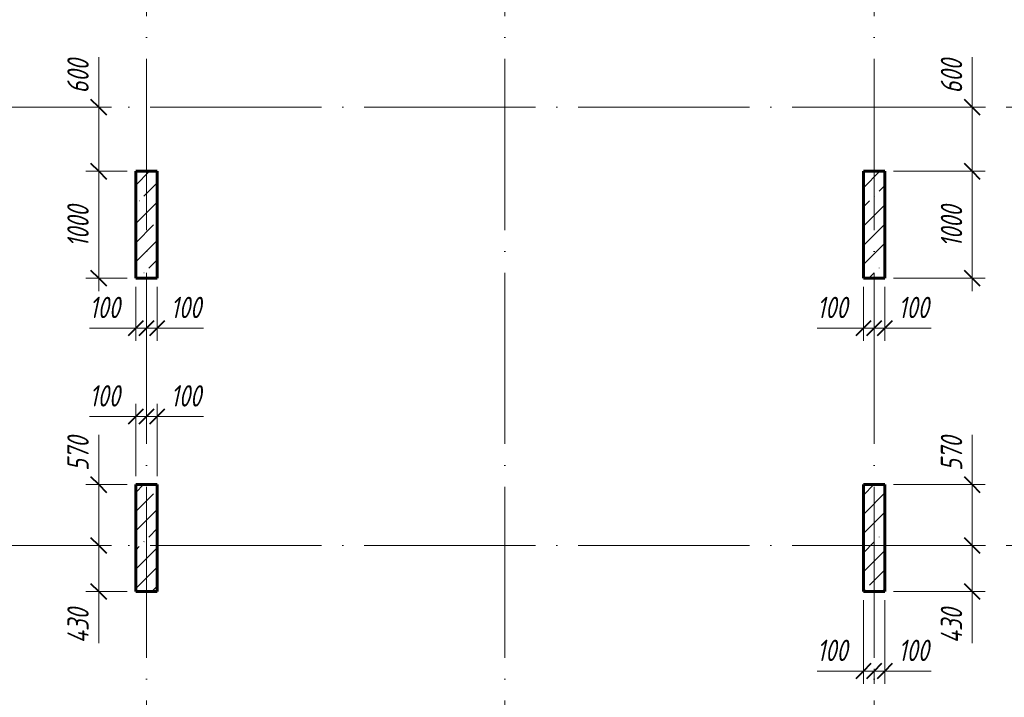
# Model space of a CAD drawing. Header units: millimetres. Extents: x 6092 to 73550, y -4371 to 20491.
# Tile 17 of 25: x 55515 to 64717, y 1881 to 8218. Entities that reach past the tile are written whole.
import ezdxf

# ---------------------------------------------------------------- set-up
doc = ezdxf.new("R2010")
doc.units = ezdxf.units.MM
doc.linetypes.add('ADSK_Линия сетки', pattern=[2000, 1600, -200, 0, -200])
for name, color, linetype, lineweight in [('A-____-____-DIMS', 211, 'Continuous', 9), ('A-____-____-DIMS-80', 211, 'Continuous', 9), ('S-COLS-____-MCUT', 52, 'Continuous', 40), ('S-COLS-____-OTLN', 52, 'Continuous', 18), ('S-GRID-____-OTLN', 1, 'Continuous', 9)]:
    doc.layers.add(name, color=color, linetype=linetype, lineweight=lineweight)
doc.styles.add('GOST Common_I_1', font='GOST_Common Italic.ttf', dxfattribs={"width": 0.8, "height": 200})
doc.dimstyles.new('ADSK_Округление_5мм__Узкий_', dxfattribs={"dimscale": 304.8, "dimtxt": 0.659918, "dimasz": 0.472441, "dimexe": 0.393701, "dimexo": 0.000861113, "dimgap": 0.104987, "dimtad": 1, "dimdec": 0, "dimlfac": 304.8, "dimrnd": 5, "dimdsep": 46, "dimtxsty": 'GOST Common_I_1', "dimblk1": 'OBLIQUE', "dimblk2": 'OBLIQUE', "dimsah": 1, "dimcen": 0.09, "dimdle": 0.393701, "dimazin": 0, "dimtfac": 1, "dimtdec": 4, "dimtix": 1, "dimtmove": 1, "dimatfit": 3, "dimfxl": 1, "dimtvp": 1, "dimtfill": 1, "dimtolj": 1, "dimtzin": 0, "dimlwd": 20, "dimlwe": 20, "dimarcsym": 2})
doc.dimstyles.new('ADSK_Округление_5мм__Узкий__1', dxfattribs={"dimscale": 304.8, "dimtxt": 0.659918, "dimasz": 0.472441, "dimexe": 0.393701, "dimexo": 0.000861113, "dimgap": 0.104987, "dimtad": 1, "dimdec": 0, "dimlfac": 304.8, "dimrnd": 5, "dimdsep": 46, "dimtxsty": 'GOST Common_I_1', "dimblk1": 'OBLIQUE', "dimblk2": 'OBLIQUE', "dimsah": 1, "dimcen": 0.09, "dimdle": 0.393701, "dimazin": 0, "dimtfac": 1, "dimtdec": 4, "dimtix": 1, "dimtmove": 0, "dimatfit": 3, "dimfxl": 1, "dimtvp": 1, "dimtfill": 1, "dimtolj": 1, "dimtzin": 0, "dimlwd": 20, "dimlwe": 20, "dimarcsym": 2})
pattern_1 = [(45, (16130.72, 8588.57), (-179.6051, 179.6051), []), (45, (16310.33, 8588.57), (-179.6051, 179.6051), [317.5, -63.5, 2.682, -60.818])]

# ---------------------------------------------------------------- blocks, each defined once
blk = doc.blocks.new('DIMBLOCK70-КЖ1_ПЭ_ВЭ2_Опалубка_Пилоны')
at = {"layer": 'A-____-____-DIMS-80', "lineweight": 20}
for p, q in [((64416.3, 4335.8), (64416.3, 3958.2)), ((64416.3, 3990), (64416.3, 3300)), ((64416.3, 3958.2), (64416.3, 3585)), ((64416.3, 3870), (63680, 3870)), ((64416.3, 3870), (64536.3, 3870)), ((64416.3, 3300), (64100.9, 3300)), ((64416.3, 3300), (64536.3, 3300))]:
    blk.add_line(p, q, dxfattribs=at)
at = {"layer": 'A-____-____-DIMS-80', "lineweight": 40}
for p, q in [((64416.3, 3870), (64344.3, 3942)), ((64416.3, 3870), (64488.3, 3798)), ((64416.3, 3300), (64344.3, 3372)), ((64416.3, 3300), (64488.3, 3228))]:
    blk.add_line(p, q, dxfattribs=at)
at = {"layer": 'A-____-____-DIMS-80', "color": 0, "lineweight": 20, "insert": (64123, 3998.2), "char_height": 200, "width": 405.013, "attachment_point": 1, "rotation": 90, "line_spacing_factor": 1.022761, "style": 'GOST Common_I_1', "bg_fill": 3, "box_fill_scale": 1.25, "bg_fill_color": 256, "bg_fill_true_color": 13158600, "bg_fill_transparency": 0}
blk.add_mtext('570', dxfattribs=at)
blk = doc.blocks.new('_Oblique')
at = {"color": 0, "linetype": 'ByBlock', "lineweight": -2}
blk.add_line((-0.5, -0.5), (0.5, 0.5), dxfattribs=at)
blk = doc.blocks.new('DIMBLOCK71-КЖ1_ПЭ_ВЭ2_Опалубка_Пилоны')
at = {"layer": 'A-____-____-DIMS-80', "lineweight": 40}
for p, q in [((64416.3, 3300), (64344.3, 3372)), ((64416.3, 3300), (64488.3, 3228)), ((64416.3, 2870), (64344.3, 2942)), ((64416.3, 2870), (64488.3, 2798))]:
    blk.add_line(p, q, dxfattribs=at)
at = {"layer": 'A-____-____-DIMS-80', "lineweight": 20}
for p, q in [((64416.3, 3300), (64100.9, 3300)), ((64416.3, 3300), (64416.3, 2750)), ((64416.3, 3300), (64536.3, 3300)), ((64416.3, 2781.7), (64416.3, 3085)), ((64416.3, 2870), (63680, 2870)), ((64416.3, 2870), (64536.3, 2870)), ((64416.3, 2387.1), (64416.3, 2781.7))]:
    blk.add_line(p, q, dxfattribs=at)
at = {"layer": 'A-____-____-DIMS-80', "color": 0, "lineweight": 20, "insert": (64123, 2387.1), "char_height": 200, "width": 425.469, "attachment_point": 1, "rotation": 90, "line_spacing_factor": 1.022761, "style": 'GOST Common_I_1', "bg_fill": 3, "box_fill_scale": 1.25, "bg_fill_color": 256, "bg_fill_true_color": 13158600, "bg_fill_transparency": 0}
blk.add_mtext('430', dxfattribs=at)
blk = doc.blocks.new('DIMBLOCK72-КЖ1_ПЭ_ВЭ2_Опалубка_Пилоны')
at = {"layer": 'A-____-____-DIMS-80', "lineweight": 20}
for p, q in [((63400, 2127.3), (63400, 2790)), ((62966.8, 2127.3), (63313.6, 2127.3)), ((63280, 2127.3), (63500, 2127.3)), ((63313.6, 2127.3), (63450, 2127.3)), ((63400, 2127.3), (63400, 2007.3)), ((63500, 2127.3), (63500, 2149.1)), ((63500, 2127.3), (63500, 2007.3))]:
    blk.add_line(p, q, dxfattribs=at)
at = {"layer": 'A-____-____-DIMS-80', "lineweight": 40}
for p, q in [((63400, 2127.3), (63328, 2055.3)), ((63400, 2127.3), (63472, 2199.3)), ((63500, 2127.3), (63428, 2055.3)), ((63500, 2127.3), (63572, 2199.3))]:
    blk.add_line(p, q, dxfattribs=at)
at = {"layer": 'A-____-____-DIMS-80', "color": 0, "lineweight": 20, "insert": (62966.8, 2420.6), "char_height": 200, "width": 368.194, "attachment_point": 1, "line_spacing_factor": 1.022761, "style": 'GOST Common_I_1', "bg_fill": 3, "box_fill_scale": 1.25, "bg_fill_color": 256, "bg_fill_true_color": 13158600, "bg_fill_transparency": 0}
blk.add_mtext('100', dxfattribs=at)
blk = doc.blocks.new('DIMBLOCK73-КЖ1_ПЭ_ВЭ2_Опалубка_Пилоны')
at = {"layer": 'A-____-____-DIMS-80', "lineweight": 20}
for p, q in [((63600, 2127.3), (63600, 2790)), ((63500, 2127.3), (63500, 2149.1)), ((63500, 2127.3), (63720, 2127.3)), ((63500, 2127.3), (63500, 2007.3)), ((63686.4, 2127.3), (63550, 2127.3)), ((63600, 2127.3), (63600, 2007.3)), ((64033.2, 2127.3), (63686.4, 2127.3))]:
    blk.add_line(p, q, dxfattribs=at)
at = {"layer": 'A-____-____-DIMS-80', "lineweight": 40}
for p, q in [((63500, 2127.3), (63428, 2055.3)), ((63500, 2127.3), (63572, 2199.3)), ((63600, 2127.3), (63528, 2055.3)), ((63600, 2127.3), (63672, 2199.3))]:
    blk.add_line(p, q, dxfattribs=at)
at = {"layer": 'A-____-____-DIMS-80', "color": 0, "lineweight": 20, "insert": (63726.4, 2420.6), "char_height": 200, "width": 368.194, "attachment_point": 1, "line_spacing_factor": 1.022761, "style": 'GOST Common_I_1', "bg_fill": 3, "box_fill_scale": 1.25, "bg_fill_color": 256, "bg_fill_true_color": 13158600, "bg_fill_transparency": 0}
blk.add_mtext('100', dxfattribs=at)
blk = doc.blocks.new('DIMBLOCK74-КЖ1_ПЭ_ВЭ2_Опалубка_Пилоны')
at = {"layer": 'A-____-____-DIMS-80', "lineweight": 20}
for p, q in [((64416.3, 7865.8), (64416.3, 7488.2)), ((64416.3, 7520), (64416.3, 6800)), ((64416.3, 7488.2), (64416.3, 7100)), ((64416.3, 7400), (64100.9, 7400)), ((64416.3, 7400), (64536.3, 7400)), ((64416.3, 6800), (63680, 6800)), ((64416.3, 6800), (64536.3, 6800))]:
    blk.add_line(p, q, dxfattribs=at)
at = {"layer": 'A-____-____-DIMS-80', "lineweight": 40}
for p, q in [((64416.3, 7400), (64344.3, 7472)), ((64416.3, 7400), (64488.3, 7328)), ((64416.3, 6800), (64344.3, 6872)), ((64416.3, 6800), (64488.3, 6728))]:
    blk.add_line(p, q, dxfattribs=at)
at = {"layer": 'A-____-____-DIMS-80', "color": 0, "lineweight": 20, "insert": (64123, 7528.2), "char_height": 200, "width": 405.013, "attachment_point": 1, "rotation": 90, "line_spacing_factor": 1.022761, "style": 'GOST Common_I_1', "bg_fill": 3, "box_fill_scale": 1.25, "bg_fill_color": 256, "bg_fill_true_color": 13158600, "bg_fill_transparency": 0}
blk.add_mtext('600', dxfattribs=at)
blk = doc.blocks.new('DIMBLOCK75-КЖ1_ПЭ_ВЭ2_Опалубка_Пилоны')
at = {"layer": 'A-____-____-DIMS-80', "lineweight": 40}
for p, q in [((64416.3, 6800), (64344.3, 6872)), ((64416.3, 6800), (64488.3, 6728)), ((64416.3, 5800), (64344.3, 5872)), ((64416.3, 5800), (64488.3, 5728))]:
    blk.add_line(p, q, dxfattribs=at)
at = {"layer": 'A-____-____-DIMS-80', "lineweight": 20}
for p, q in [((64416.3, 6800), (63680, 6800)), ((64416.3, 6800), (64416.3, 5680)), ((64416.3, 6800), (64536.3, 6800)), ((64416.3, 5800), (63680, 5800)), ((64416.3, 5800), (64536.3, 5800))]:
    blk.add_line(p, q, dxfattribs=at)
at = {"layer": 'A-____-____-DIMS-80', "color": 0, "lineweight": 20, "insert": (64123, 6090.3), "char_height": 200, "width": 503.198, "attachment_point": 1, "rotation": 90, "line_spacing_factor": 1.022761, "style": 'GOST Common_I_1', "bg_fill": 3, "box_fill_scale": 1.25, "bg_fill_color": 256, "bg_fill_true_color": 13158600, "bg_fill_transparency": 0}
blk.add_mtext('1000', dxfattribs=at)
blk = doc.blocks.new('DIMBLOCK76-КЖ1_ПЭ_ВЭ2_Опалубка_Пилоны')
at = {"layer": 'A-____-____-DIMS-80', "lineweight": 20}
for p, q in [((63400, 5333.8), (63400, 5720)), ((63500, 5333.8), (63500, 5355.6)), ((62966.8, 5333.8), (63313.6, 5333.8)), ((63280, 5333.8), (63500, 5333.8)), ((63313.6, 5333.8), (63450, 5333.8)), ((63400, 5333.8), (63400, 5213.8)), ((63500, 5333.8), (63500, 5213.8))]:
    blk.add_line(p, q, dxfattribs=at)
at = {"layer": 'A-____-____-DIMS-80', "lineweight": 40}
for p, q in [((63400, 5333.8), (63472, 5405.8)), ((63500, 5333.8), (63572, 5405.8)), ((63400, 5333.8), (63328, 5261.8)), ((63500, 5333.8), (63428, 5261.8))]:
    blk.add_line(p, q, dxfattribs=at)
at = {"layer": 'A-____-____-DIMS-80', "color": 0, "lineweight": 20, "insert": (62966.8, 5627.1), "char_height": 200, "width": 368.194, "attachment_point": 1, "line_spacing_factor": 1.022761, "style": 'GOST Common_I_1', "bg_fill": 3, "box_fill_scale": 1.25, "bg_fill_color": 256, "bg_fill_true_color": 13158600, "bg_fill_transparency": 0}
blk.add_mtext('100', dxfattribs=at)
blk = doc.blocks.new('DIMBLOCK77-КЖ1_ПЭ_ВЭ2_Опалубка_Пилоны')
at = {"layer": 'A-____-____-DIMS-80', "lineweight": 20}
for p, q in [((63600, 5333.8), (63600, 5720)), ((63500, 5333.8), (63500, 5355.6)), ((63500, 5333.8), (63720, 5333.8)), ((63500, 5333.8), (63500, 5213.8)), ((63686.4, 5333.8), (63550, 5333.8)), ((63600, 5333.8), (63600, 5213.8)), ((64033.2, 5333.8), (63686.4, 5333.8))]:
    blk.add_line(p, q, dxfattribs=at)
at = {"layer": 'A-____-____-DIMS-80', "lineweight": 40}
for p, q in [((63500, 5333.8), (63572, 5405.8)), ((63600, 5333.8), (63672, 5405.8)), ((63500, 5333.8), (63428, 5261.8)), ((63600, 5333.8), (63528, 5261.8))]:
    blk.add_line(p, q, dxfattribs=at)
at = {"layer": 'A-____-____-DIMS-80', "color": 0, "lineweight": 20, "insert": (63726.4, 5627.1), "char_height": 200, "width": 368.194, "attachment_point": 1, "line_spacing_factor": 1.022761, "style": 'GOST Common_I_1', "bg_fill": 3, "box_fill_scale": 1.25, "bg_fill_color": 256, "bg_fill_true_color": 13158600, "bg_fill_transparency": 0}
blk.add_mtext('100', dxfattribs=at)
blk = doc.blocks.new('DIMBLOCK111-КЖ1_ПЭ_ВЭ2_Опалубка_Пилоны')
at = {"layer": 'A-____-____-DIMS-80', "lineweight": 20}
for p, q in [((56253.3, 4335.8), (56253.3, 3958.2)), ((56253.3, 3990), (56253.3, 3300)), ((56253.3, 3958.2), (56253.3, 3585)), ((56253.3, 3870), (56133.3, 3870)), ((56253.3, 3870), (56520, 3870)), ((56253.3, 3300), (55937.9, 3300)), ((56253.3, 3300), (56373.3, 3300))]:
    blk.add_line(p, q, dxfattribs=at)
at = {"layer": 'A-____-____-DIMS-80', "lineweight": 40}
for p, q in [((56253.3, 3870), (56181.3, 3942)), ((56253.3, 3870), (56325.3, 3798)), ((56253.3, 3300), (56181.3, 3372)), ((56253.3, 3300), (56325.3, 3228))]:
    blk.add_line(p, q, dxfattribs=at)
at = {"layer": 'A-____-____-DIMS-80', "color": 0, "lineweight": 20, "insert": (55960, 3998.2), "char_height": 200, "width": 405.013, "attachment_point": 1, "rotation": 90, "line_spacing_factor": 1.022761, "style": 'GOST Common_I_1', "bg_fill": 3, "box_fill_scale": 1.25, "bg_fill_color": 256, "bg_fill_true_color": 13158600, "bg_fill_transparency": 0}
blk.add_mtext('570', dxfattribs=at)
blk = doc.blocks.new('DIMBLOCK112-КЖ1_ПЭ_ВЭ2_Опалубка_Пилоны')
at = {"layer": 'A-____-____-DIMS-80', "lineweight": 40}
for p, q in [((56253.3, 3300), (56181.3, 3372)), ((56253.3, 3300), (56325.3, 3228)), ((56253.3, 2870), (56181.3, 2942)), ((56253.3, 2870), (56325.3, 2798))]:
    blk.add_line(p, q, dxfattribs=at)
at = {"layer": 'A-____-____-DIMS-80', "lineweight": 20}
for p, q in [((56253.3, 3300), (55937.9, 3300)), ((56253.3, 3300), (56253.3, 2750)), ((56253.3, 3300), (56373.3, 3300)), ((56253.3, 2781.7), (56253.3, 3085)), ((56253.3, 2870), (56133.3, 2870)), ((56253.3, 2870), (56520, 2870)), ((56253.3, 2387.1), (56253.3, 2781.7))]:
    blk.add_line(p, q, dxfattribs=at)
at = {"layer": 'A-____-____-DIMS-80', "color": 0, "lineweight": 20, "insert": (55960, 2387.1), "char_height": 200, "width": 425.469, "attachment_point": 1, "rotation": 90, "line_spacing_factor": 1.022761, "style": 'GOST Common_I_1', "bg_fill": 3, "box_fill_scale": 1.25, "bg_fill_color": 256, "bg_fill_true_color": 13158600, "bg_fill_transparency": 0}
blk.add_mtext('430', dxfattribs=at)
blk = doc.blocks.new('DIMBLOCK113-КЖ1_ПЭ_ВЭ2_Опалубка_Пилоны')
at = {"layer": 'A-____-____-DIMS-80', "lineweight": 20}
for p, q in [((56600, 4506.9), (56600, 4626.9)), ((56700, 4506.9), (56700, 4528.8)), ((56166.8, 4506.9), (56513.6, 4506.9)), ((56480, 4506.9), (56700, 4506.9)), ((56513.6, 4506.9), (56650, 4506.9)), ((56600, 4506.9), (56600, 3950)), ((56700, 4506.9), (56700, 4386.9))]:
    blk.add_line(p, q, dxfattribs=at)
at = {"layer": 'A-____-____-DIMS-80', "lineweight": 40}
for p, q in [((56600, 4506.9), (56672, 4578.9)), ((56700, 4506.9), (56772, 4578.9)), ((56600, 4506.9), (56528, 4434.9)), ((56700, 4506.9), (56628, 4434.9))]:
    blk.add_line(p, q, dxfattribs=at)
at = {"layer": 'A-____-____-DIMS-80', "color": 0, "lineweight": 20, "insert": (56166.8, 4800.3), "char_height": 200, "width": 368.194, "attachment_point": 1, "line_spacing_factor": 1.022761, "style": 'GOST Common_I_1', "bg_fill": 3, "box_fill_scale": 1.25, "bg_fill_color": 256, "bg_fill_true_color": 13158600, "bg_fill_transparency": 0}
blk.add_mtext('100', dxfattribs=at)
blk = doc.blocks.new('DIMBLOCK114-КЖ1_ПЭ_ВЭ2_Опалубка_Пилоны')
at = {"layer": 'A-____-____-DIMS-80', "lineweight": 20}
for p, q in [((56800, 4506.9), (56800, 4626.9)), ((56700, 4506.9), (56700, 4528.8)), ((56700, 4506.9), (56920, 4506.9)), ((56700, 4506.9), (56700, 4386.9)), ((56886.4, 4506.9), (56750, 4506.9)), ((56800, 4506.9), (56800, 3950)), ((57233.2, 4506.9), (56886.4, 4506.9))]:
    blk.add_line(p, q, dxfattribs=at)
at = {"layer": 'A-____-____-DIMS-80', "lineweight": 40}
for p, q in [((56700, 4506.9), (56772, 4578.9)), ((56800, 4506.9), (56872, 4578.9)), ((56700, 4506.9), (56628, 4434.9)), ((56800, 4506.9), (56728, 4434.9))]:
    blk.add_line(p, q, dxfattribs=at)
at = {"layer": 'A-____-____-DIMS-80', "color": 0, "lineweight": 20, "insert": (56926.4, 4800.3), "char_height": 200, "width": 368.194, "attachment_point": 1, "line_spacing_factor": 1.022761, "style": 'GOST Common_I_1', "bg_fill": 3, "box_fill_scale": 1.25, "bg_fill_color": 256, "bg_fill_true_color": 13158600, "bg_fill_transparency": 0}
blk.add_mtext('100', dxfattribs=at)
blk = doc.blocks.new('DIMBLOCK115-КЖ1_ПЭ_ВЭ2_Опалубка_Пилоны')
at = {"layer": 'A-____-____-DIMS-80', "lineweight": 20}
for p, q in [((56253.3, 7865.8), (56253.3, 7488.2)), ((56253.3, 7520), (56253.3, 6800)), ((56253.3, 7488.2), (56253.3, 7100)), ((56253.3, 7400), (55937.9, 7400)), ((56253.3, 7400), (56373.3, 7400)), ((56253.3, 6800), (56133.3, 6800)), ((56253.3, 6800), (56520, 6800))]:
    blk.add_line(p, q, dxfattribs=at)
at = {"layer": 'A-____-____-DIMS-80', "lineweight": 40}
for p, q in [((56253.3, 7400), (56181.3, 7472)), ((56253.3, 7400), (56325.3, 7328)), ((56253.3, 6800), (56181.3, 6872)), ((56253.3, 6800), (56325.3, 6728))]:
    blk.add_line(p, q, dxfattribs=at)
at = {"layer": 'A-____-____-DIMS-80', "color": 0, "lineweight": 20, "insert": (55960, 7528.2), "char_height": 200, "width": 405.013, "attachment_point": 1, "rotation": 90, "line_spacing_factor": 1.022761, "style": 'GOST Common_I_1', "bg_fill": 3, "box_fill_scale": 1.25, "bg_fill_color": 256, "bg_fill_true_color": 13158600, "bg_fill_transparency": 0}
blk.add_mtext('600', dxfattribs=at)
blk = doc.blocks.new('DIMBLOCK116-КЖ1_ПЭ_ВЭ2_Опалубка_Пилоны')
at = {"layer": 'A-____-____-DIMS-80', "lineweight": 40}
for p, q in [((56253.3, 6800), (56181.3, 6872)), ((56253.3, 6800), (56325.3, 6728)), ((56253.3, 5800), (56181.3, 5872)), ((56253.3, 5800), (56325.3, 5728))]:
    blk.add_line(p, q, dxfattribs=at)
at = {"layer": 'A-____-____-DIMS-80', "lineweight": 20}
for p, q in [((56253.3, 6800), (56133.3, 6800)), ((56253.3, 6800), (56253.3, 5680)), ((56253.3, 6800), (56520, 6800)), ((56253.3, 5800), (56133.3, 5800)), ((56253.3, 5800), (56520, 5800))]:
    blk.add_line(p, q, dxfattribs=at)
at = {"layer": 'A-____-____-DIMS-80', "color": 0, "lineweight": 20, "insert": (55960, 6090.3), "char_height": 200, "width": 503.198, "attachment_point": 1, "rotation": 90, "line_spacing_factor": 1.022761, "style": 'GOST Common_I_1', "bg_fill": 3, "box_fill_scale": 1.25, "bg_fill_color": 256, "bg_fill_true_color": 13158600, "bg_fill_transparency": 0}
blk.add_mtext('1000', dxfattribs=at)
blk = doc.blocks.new('DIMBLOCK117-КЖ1_ПЭ_ВЭ2_Опалубка_Пилоны')
at = {"layer": 'A-____-____-DIMS-80', "lineweight": 20}
for p, q in [((56600, 5333.8), (56600, 5720)), ((56700, 5333.8), (56700, 5355.6)), ((56166.8, 5333.8), (56513.6, 5333.8)), ((56480, 5333.8), (56700, 5333.8)), ((56513.6, 5333.8), (56650, 5333.8)), ((56600, 5333.8), (56600, 5213.8)), ((56700, 5333.8), (56700, 5213.8))]:
    blk.add_line(p, q, dxfattribs=at)
at = {"layer": 'A-____-____-DIMS-80', "lineweight": 40}
for p, q in [((56600, 5333.8), (56672, 5405.8)), ((56700, 5333.8), (56772, 5405.8)), ((56600, 5333.8), (56528, 5261.8)), ((56700, 5333.8), (56628, 5261.8))]:
    blk.add_line(p, q, dxfattribs=at)
at = {"layer": 'A-____-____-DIMS-80', "color": 0, "lineweight": 20, "insert": (56166.8, 5627.1), "char_height": 200, "width": 368.194, "attachment_point": 1, "line_spacing_factor": 1.022761, "style": 'GOST Common_I_1', "bg_fill": 3, "box_fill_scale": 1.25, "bg_fill_color": 256, "bg_fill_true_color": 13158600, "bg_fill_transparency": 0}
blk.add_mtext('100', dxfattribs=at)
blk = doc.blocks.new('DIMBLOCK118-КЖ1_ПЭ_ВЭ2_Опалубка_Пилоны')
at = {"layer": 'A-____-____-DIMS-80', "lineweight": 20}
for p, q in [((56800, 5333.8), (56800, 5720)), ((56700, 5333.8), (56700, 5355.6)), ((56700, 5333.8), (56920, 5333.8)), ((56700, 5333.8), (56700, 5213.8)), ((56886.4, 5333.8), (56750, 5333.8)), ((56800, 5333.8), (56800, 5213.8)), ((57233.2, 5333.8), (56886.4, 5333.8))]:
    blk.add_line(p, q, dxfattribs=at)
at = {"layer": 'A-____-____-DIMS-80', "lineweight": 40}
for p, q in [((56700, 5333.8), (56772, 5405.8)), ((56800, 5333.8), (56872, 5405.8)), ((56700, 5333.8), (56628, 5261.8)), ((56800, 5333.8), (56728, 5261.8))]:
    blk.add_line(p, q, dxfattribs=at)
at = {"layer": 'A-____-____-DIMS-80', "color": 0, "lineweight": 20, "insert": (56926.4, 5627.1), "char_height": 200, "width": 368.194, "attachment_point": 1, "line_spacing_factor": 1.022761, "style": 'GOST Common_I_1', "bg_fill": 3, "box_fill_scale": 1.25, "bg_fill_color": 256, "bg_fill_true_color": 13158600, "bg_fill_transparency": 0}
blk.add_mtext('100', dxfattribs=at)

msp = doc.modelspace()

# ---------------------------------------------------------------- hatches: boundary and pattern name
at = {"layer": 'S-COLS-____-OTLN', "lineweight": 9}
h = msp.add_hatch(dxfattribs=at)
h.set_pattern_fill('FP_1', color=256, style=0, pattern_type=2)
h.set_pattern_definition(pattern_1)
h.paths.add_polyline_path([(56800, 5800), (56800, 6800), (56600, 6800), (56600, 5800)])
h = msp.add_hatch(dxfattribs=at)
h.set_pattern_fill('FP_1', color=256, style=0, pattern_type=2)
h.set_pattern_definition(pattern_1)
h.paths.add_polyline_path([(63600, 5800), (63600, 6800), (63400, 6800), (63400, 5800)])
h = msp.add_hatch(dxfattribs=at)
h.set_pattern_fill('FP_1', color=256, style=0, pattern_type=2)
h.set_pattern_definition(pattern_1)
h.paths.add_polyline_path([(56600, 2869.9996), (56800, 2869.9996), (56800, 3869.9996), (56600, 3869.9996)])
h = msp.add_hatch(dxfattribs=at)
h.set_pattern_fill('FP_1', color=256, style=0, pattern_type=2)
h.set_pattern_definition(pattern_1)
h.paths.add_polyline_path([(63400, 2869.9996), (63600, 2869.9996), (63600, 3869.9996), (63400, 3869.9996)])

# ---------------------------------------------------------------- linework, layer by layer
at = {"layer": 'S-COLS-____-MCUT', "lineweight": 60}
for p, q in [((56800, 6800), (56600, 6800)), ((56600, 6800), (56600, 5800)), ((56800, 5800), (56800, 6800)), ((63600, 6800), (63400, 6800)), ((63400, 6800), (63400, 5800)), ((63600, 5800), (63600, 6800)), ((56600, 5800), (56800, 5800)), ((63400, 5800), (63600, 5800)), ((56800, 3869.9996), (56600, 3869.9996)), ((56600, 3869.9996), (56600, 2869.9996)), ((56800, 2869.9996), (56800, 3869.9996)), ((63600, 3869.9996), (63400, 3869.9996)), ((63400, 3869.9996), (63400, 2869.9996)), ((63600, 2869.9996), (63600, 3869.9996)), ((56600, 2869.9996), (56800, 2869.9996)), ((63400, 2869.9996), (63600, 2869.9996))]:
    msp.add_line(p, q, dxfattribs=at)
at = {"layer": 'S-GRID-____-OTLN', "linetype": 'ADSK_Линия сетки'}
for p, q in [((56700, 19851.1002), (56700, -3717.186)), ((60050, 19851.1002), (60050, -3717.186)), ((63500, 19851.1002), (63500, -3717.186)), ((6731.5249, 7400), (72652.3528, 7400)), ((6731.5249, 3300), (72652.3528, 3300))]:
    msp.add_line(p, q, dxfattribs=at)

# ---------------------------------------------------------------- next in the draw order: dimensions: what is measured, and where the dimension line sits
at = {"layer": 'A-____-____-DIMS', "lineweight": 20}
for base, p1, p2, override, picture, middle in [((56253.348, 6800), (55857.9347, 7400), (56600, 6800), {"dimpost": '<>', "dimfxl": 954.285526}, 'DIMBLOCK115-КЖ1_ПЭ_ВЭ2_Опалубка_Пилоны', (56093.3157, 7730.7511)), ((64416.331, 6800), (64020.9177, 7400), (63600, 6800), {"dimpost": '<>', "dimfxl": 732.919966}, 'DIMBLOCK74-КЖ1_ПЭ_ВЭ2_Опалубка_Пилоны', (64256.2987, 7730.7511)), ((56253.348, 3300), (56600, 3869.9996), (55857.9347, 3300), {"dimpost": '<>', "dimfxl": 935.713851}, 'DIMBLOCK111-КЖ1_ПЭ_ВЭ2_Опалубка_Пилоны', (56093.3157, 4200.7507)), ((64416.331, 3300), (63600, 3869.9996), (64020.9177, 3300), {"dimpost": '<>', "dimfxl": 708.569897}, 'DIMBLOCK70-КЖ1_ПЭ_ВЭ2_Опалубка_Пилоны', (64256.2987, 4200.7507))]:
    dim = msp.add_linear_dim(base=base, p1=p1, p2=p2, angle=90, dimstyle='ADSK_Округление_5мм__Узкий_', override=override, dxfattribs=at)
    dim.commit()
    dim.dimension.update_dxf_attribs({"geometry": picture, "text_midpoint": middle, "dimtype": 160, "text_rotation": 90})

# ---------------------------------------------------------------- next in the draw order: dimensions: what is measured, and where the dimension line sits
for base, p1, p2, picture, middle in [((56253.348, 5800), (56600, 6800), (56600, 5800), 'DIMBLOCK116-КЖ1_ПЭ_ВЭ2_Опалубка_Пилоны', (56121.348, 6300)), ((64416.331, 5800), (63600, 6800), (63600, 5800), 'DIMBLOCK75-КЖ1_ПЭ_ВЭ2_Опалубка_Пилоны', (64284.331, 6300))]:
    dim = msp.add_linear_dim(base=base, p1=p1, p2=p2, angle=90, dimstyle='ADSK_Округление_5мм__Узкий__1', override={"dimpost": '<>', "dimfxl": 1000}, dxfattribs=at)
    dim.commit()
    dim.dimension.update_dxf_attribs({"geometry": picture, "text_midpoint": middle})
dim = msp.add_linear_dim(base=(56700, 4506.9453), p1=(56600, 3869.9996), p2=(56700, 4608.7687), dimstyle='ADSK_Округление_5мм__Узкий_', override={"dimpost": '<>', "dimfxl": 745.506361}, dxfattribs=at)
dim.commit()
dim.dimension.update_dxf_attribs({"geometry": 'DIMBLOCK113-КЖ1_ПЭ_ВЭ2_Опалубка_Пилоны', "text_midpoint": (56350.8673, 4666.9776), "dimtype": 160})
for base, p1, p2, override, picture, middle in [((56253.348, 2869.9996), (55857.9347, 3300), (56600, 2869.9996), {"dimpost": '<>', "dimfxl": 857.64865}, 'DIMBLOCK112-КЖ1_ПЭ_ВЭ2_Опалубка_Пилоны', (56093.3157, 2599.8631)), ((64416.331, 2869.9996), (64020.9177, 3300), (63600, 2869.9996), {"dimpost": '<>', "dimfxl": 601.724215}, 'DIMBLOCK71-КЖ1_ПЭ_ВЭ2_Опалубка_Пилоны', (64256.2987, 2599.8631))]:
    dim = msp.add_linear_dim(base=base, p1=p1, p2=p2, angle=90, dimstyle='ADSK_Округление_5мм__Узкий_', override=override, dxfattribs=at)
    dim.commit()
    dim.dimension.update_dxf_attribs({"geometry": picture, "text_midpoint": middle, "dimtype": 160, "text_rotation": 90})

# ---------------------------------------------------------------- next in the draw order: dimensions: what is measured, and where the dimension line sits
for base, p1, p2, override, picture, middle in [((56700, 5333.7827), (56600, 5800), (56700, 5435.6061), {"dimpost": '<>', "dimfxl": 377.866249}, 'DIMBLOCK117-КЖ1_ПЭ_ВЭ2_Опалубка_Пилоны', (56350.8673, 5493.8151)), ((63500, 5333.7827), (63400, 5800), (63500, 5435.6061), {"dimpost": '<>', "dimfxl": 377.86628}, 'DIMBLOCK76-КЖ1_ПЭ_ВЭ2_Опалубка_Пилоны', (63150.8673, 5493.8151)), ((56800, 4506.9453), (56700, 4608.7687), (56800, 3869.9996), {"dimpost": '<>', "dimfxl": 745.506361}, 'DIMBLOCK114-КЖ1_ПЭ_ВЭ2_Опалубка_Пилоны', (57110.4984, 4666.9776)), ((63500, 2127.2814), (63400, 2869.9996), (63500, 2229.1048), {"dimpost": '<>', "dimfxl": 648.649497}, 'DIMBLOCK72-КЖ1_ПЭ_ВЭ2_Опалубка_Пилоны', (63150.8673, 2287.3138))]:
    dim = msp.add_linear_dim(base=base, p1=p1, p2=p2, dimstyle='ADSK_Округление_5мм__Узкий_', override=override, dxfattribs=at)
    dim.commit()
    dim.dimension.update_dxf_attribs({"geometry": picture, "text_midpoint": middle, "dimtype": 160})

# ---------------------------------------------------------------- next in the draw order: dimensions: what is measured, and where the dimension line sits
for base, p1, p2, override, picture, middle in [((56800, 5333.7827), (56700, 5435.6061), (56800, 5800), {"dimpost": '<>', "dimfxl": 377.866249}, 'DIMBLOCK118-КЖ1_ПЭ_ВЭ2_Опалубка_Пилоны', (57110.4984, 5493.8151)), ((63600, 5333.7827), (63500, 5435.6061), (63600, 5800), {"dimpost": '<>', "dimfxl": 377.86628}, 'DIMBLOCK77-КЖ1_ПЭ_ВЭ2_Опалубка_Пилоны', (63910.4984, 5493.8151)), ((63600, 2127.2814), (63500, 2229.1048), (63600, 2869.9996), {"dimpost": '<>', "dimfxl": 648.649497}, 'DIMBLOCK73-КЖ1_ПЭ_ВЭ2_Опалубка_Пилоны', (63910.4984, 2287.3138))]:
    dim = msp.add_linear_dim(base=base, p1=p1, p2=p2, dimstyle='ADSK_Округление_5мм__Узкий_', override=override, dxfattribs=at)
    dim.commit()
    dim.dimension.update_dxf_attribs({"geometry": picture, "text_midpoint": middle, "dimtype": 160})

doc.saveas('drawing.dxf')
